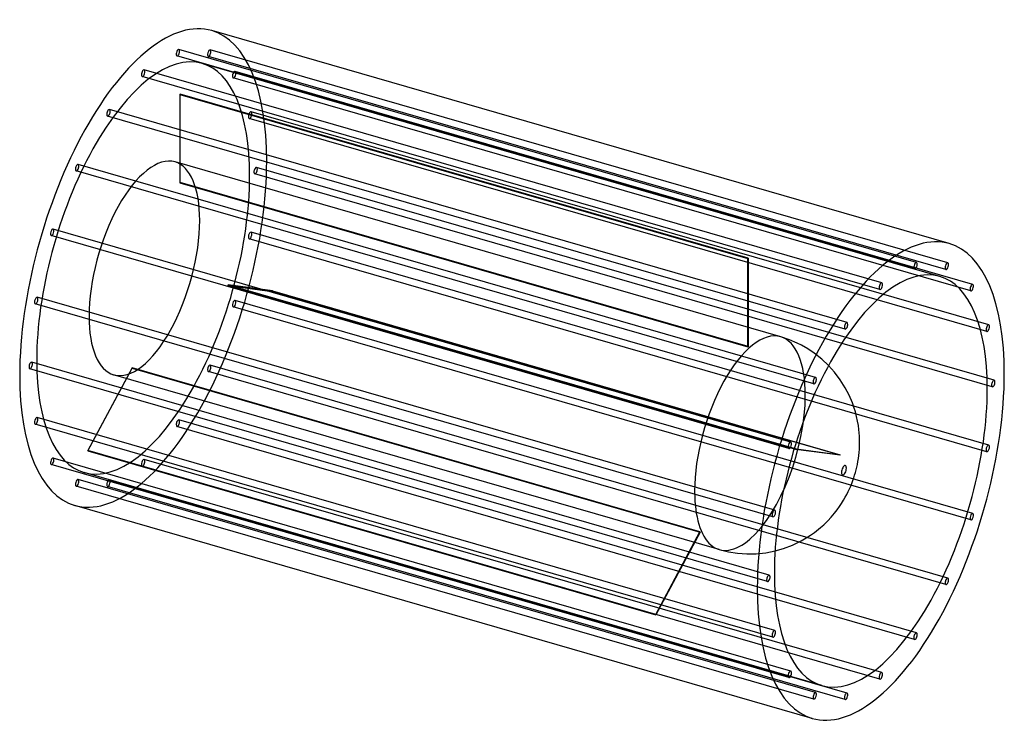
# Model space of a CAD drawing. Header units: millimetres. Extents: x -1445 to 1445, y -1041 to 1041.
import ezdxf

# ---------------------------------------------------------------- set-up
doc = ezdxf.new("R2010")
doc.units = ezdxf.units.MM
doc.layers.add('HIDDEN', color=7, linetype='Continuous')
doc.layers.add('THICK', color=7, linetype='Continuous')

msp = doc.modelspace()

# ---------------------------------------------------------------- linework, layer by layer
at = {"layer": 'HIDDEN'}
for p, q in [((1187.3, 329), (-977.8, 954)), ((1181.7, 309.8), (-983.3, 934.8)), ((1273.7, 308.3), (-891.3, 933.3)), ((1279.3, 327.5), (-885.8, 952.5)), ((1255.9, 288), (-909.2, 913)), ((1079.8, 249.5), (-1085.3, 874.5)), ((1085.3, 268.7), (-1079.8, 893.7)), ((1346.7, 245.1), (-818.3, 870.1)), ((1352.3, 264.3), (-812.8, 889.3)), ((-974.8, 822.1), (-974.8, 562.3)), ((-974.8, 822.1), (692.3, 340.8)), ((-973.8, 563.1), (-973.8, 822.9)), ((693.3, 341.7), (-973.8, 822.9)), ((977.8, 133.2), (-1187.3, 758.2)), ((983.3, 152.4), (-1181.7, 777.4)), ((1399.2, 145.5), (-765.9, 770.5)), ((1393.6, 126.3), (-771.5, 751.3)), ((891.3, -8.5), (-1273.7, 616.5)), ((788.7, 110.6), (-988.9, 623.7)), ((1415.3, -17.1), (-749.8, 607.9)), ((885.8, -27.7), (-1279.3, 597.3)), ((1409.8, -36.3), (-755.3, 588.7)), ((-974.8, 562.3), (692.3, 81)), ((693.3, 81.9), (-973.8, 563.1)), ((812.8, -217.4), (-1352.3, 407.6)), ((818.3, -198.1), (-1346.7, 426.9)), ((1399.2, -207.7), (-765.9, 417.3)), ((1393.6, -226.9), (-771.5, 398.1)), ((692.3, 81), (692.3, 340.8)), ((693.3, 341.7), (693.3, 81.9)), ((833.3, -219.8), (-833.8, 261.4)), ((-833.8, 261.4), (-703.9, 244)), ((-833.3, 263.4), (833.8, -217.9)), ((-703.4, 246), (-833.3, 263.4)), ((963.2, -237.2), (-703.9, 244)), ((-703.4, 246), (963.7, -235.3)), ((765.9, -417.3), (-1399.2, 207.7)), ((771.5, -398.1), (-1393.6, 226.9)), ((1352.3, -407.6), (-812.8, 217.4)), ((1346.7, -426.9), (-818.3, 198.1)), ((814.3, 102), (788.7, 110.6)), ((837.2, 92.2), (814.3, 102)), ((849.8, 85.9), (837.2, 92.2)), ((868.3, 75.3), (849.8, 85.9)), ((886.7, 62.9), (868.3, 75.3)), ((909, 45.4), (886.7, 62.9)), ((755.3, -588.7), (-1409.8, 36.3)), ((929.2, 26.3), (909, 45.4)), ((749.8, -607.9), (-1415.3, 17.1)), ((-1115.3, 19.2), (-1245.2, -223.2)), ((-1244.7, -224.3), (-1114.8, 18.1)), ((551.8, -462.1), (-1115.3, 19.2)), ((-1114.8, 18.1), (552.3, -463.1)), ((1273.7, -616.5), (-891.3, 8.5)), ((1279.3, -597.3), (-885.8, 27.7)), ((608.4, -513.9), (-1169.2, -0.7)), ((771.5, -751.3), (-1393.6, -126.3)), ((1187.3, -758.2), (-977.8, -133.2)), ((765.9, -770.5), (-1399.2, -145.5)), ((1181.7, -777.4), (-983.3, -152.4)), ((421.9, -704.5), (-1245.2, -223.2)), ((-1244.7, -224.3), (422.4, -705.5)), ((963.2, -237.2), (833.3, -219.8)), ((833.8, -217.9), (963.7, -235.3)), ((818.3, -870.1), (-1346.7, -245.1)), ((1085.3, -874.5), (-1079.8, -249.5)), ((812.8, -889.3), (-1352.3, -264.3)), ((909.2, -913), (-1255.9, -288)), ((1079.8, -893.7), (-1085.3, -268.7)), ((891.3, -933.3), (-1273.7, -308.3)), ((983.3, -934.8), (-1181.7, -309.8)), ((885.8, -952.5), (-1279.3, -327.5)), ((977.8, -954), (-1187.3, -329)), ((421.9, -704.5), (551.8, -462.1)), ((552.3, -463.1), (422.4, -705.5)), ((608.4, -513.9), (635, -520.4)), ((744.7, -522.9), (772.2, -517.5)), ((635, -520.4), (662, -524.5)), ((662, -524.5), (689.5, -526.4)), ((689.5, -526.4), (717, -525.8)), ((717, -525.8), (744.7, -522.9))]:
    msp.add_line(p, q, dxfattribs=at)
for centre, major_axis, start_param, end_param in [((-1082.5, 312.5), (201.1, 696.6), -0.982794, 0), ((-980.6, 944.4), (-2.77, -9.61), -2.867749, -0.000064), ((-980.6, 944.4), (-2.77, -9.61), 0.273843, 3.141529), ((-980.6, 944.4), (-2.77, -9.61), 3.141529, 3.415436), ((-1082.5, 312.5), (-173.3, -600.5), -3.141593, -0.982794), ((-980.6, 944.4), (-2.77, -9.61), -0.000064, 0.273843), ((-888.6, 942.9), (-2.77, -9.61), 3.141593, 6.242869), ((-888.6, 942.9), (-2.77, -9.61), -0.040316, 0), ((-888.6, 942.9), (-2.77, -9.61), 0, 3.101277), ((-888.6, 942.9), (-2.77, -9.61), 3.101277, 3.141593), ((-1082.5, 312.5), (-173.3, -600.5), 2.158799, 3.141593), ((-1082.5, 884.1), (-2.77, -9.61), -2.55359, 0.000007), ((-1082.5, 884.1), (-2.77, -9.61), 0.000007, 0.588003), ((-1082.5, 884.1), (-2.77, -9.61), -3.141586, -2.55359), ((-1082.5, 884.1), (-2.77, -9.61), 0.588003, 3.141599), ((-815.6, 879.7), (-2.77, -9.61), -3.141593, -0.354475), ((-815.6, 879.7), (-2.77, -9.61), -0.354475, 0), ((-815.6, 879.7), (-2.77, -9.61), 0, 2.787117), ((-815.6, 879.7), (-2.77, -9.61), 2.787117, 3.141593), ((-974.3, 281.2), (-173.3, -600.5), -2.55519, -2.55199), ((-1184.5, 767.8), (-2.77, -9.61), -2.239431, 0.000058), ((-1184.5, 767.8), (-2.77, -9.61), 0.000058, 0.902162), ((-1184.5, 767.8), (-2.77, -9.61), -3.141535, -2.239431), ((-1184.5, 767.8), (-2.77, -9.61), 0.902162, 3.14165), ((-768.7, 760.9), (-2.77, -9.61), -3.141535, -0.668634), ((-768.7, 760.9), (-2.77, -9.61), -0.668634, 0.000058), ((-768.7, 760.9), (-2.77, -9.61), 0.000058, 2.472958), ((-768.7, 760.9), (-2.77, -9.61), 2.472958, 3.14165), ((-1079.1, 311.5), (90.1, 312.2), 0, 2.158799), ((-1082.5, 312.5), (201.1, 696.6), -3.141593, -0.982794), ((-1276.5, 606.9), (-2.77, -9.61), -1.925272, 0), ((-1276.5, 606.9), (-2.77, -9.61), -3.141593, -1.925272), ((-1276.5, 606.9), (-2.77, -9.61), 1.216321, 3.141593), ((-1079.1, 311.5), (90.1, 312.2), -0.982794, 0), ((-752.5, 598.3), (-2.77, -9.61), -3.141586, -0.982794), ((-752.5, 598.3), (-2.77, -9.61), 2.158799, 3.141599), ((-1276.5, 606.9), (-2.77, -9.61), 0, 1.216321), ((-1082.5, 312.5), (-173.3, -600.5), 0, 2.158799), ((-752.5, 598.3), (-2.77, -9.61), -0.982794, 0.000007), ((-752.5, 598.3), (-2.77, -9.61), 0.000007, 2.158799), ((-974.3, 281.2), (-90.1, -312.2), -2.556667, -2.550513), ((-1079.1, 311.5), (90.1, 312.2), -3.141592, -0.982794), ((-1349.5, 417.3), (-2.77, -9.61), -1.611112, 0), ((-1349.5, 417.3), (-2.77, -9.61), 3.141593, 4.672073), ((-1349.5, 417.3), (-2.77, -9.61), 0, 1.53048), ((-1349.5, 417.3), (-2.77, -9.61), 1.53048, 3.141593), ((-768.7, 407.7), (-2.77, -9.61), -1.296953, -0.000064), ((-768.7, 407.7), (-2.77, -9.61), 3.141529, 4.986232), ((-768.7, 407.7), (-2.77, -9.61), -0.000064, 1.84464), ((-768.7, 407.7), (-2.77, -9.61), 1.84464, 3.141529), ((692.8, -200), (173.3, 600.5), 0.586403, 0.589603), ((-974.3, 281.2), (-90.1, -312.2), 1.632123, 1.638277), ((-974.3, 281.2), (-173.3, -600.5), 1.6336, 1.6368), ((-1396.4, 217.3), (-2.77, -9.61), -1.296953, -0.000064), ((-1396.4, 217.3), (-2.77, -9.61), 3.141529, 4.986232), ((-1396.4, 217.3), (-2.77, -9.61), -0.000064, 1.84464), ((-1396.4, 217.3), (-2.77, -9.61), 1.84464, 3.141529), ((-815.6, 207.7), (-2.77, -9.61), -1.611112, 0), ((-815.6, 207.7), (-2.77, -9.61), 3.141593, 4.672073), ((-815.6, 207.7), (-2.77, -9.61), 0, 1.53048), ((-815.6, 207.7), (-2.77, -9.61), 1.53048, 3.141593), ((-1079.1, 311.5), (90.1, 312.2), 2.158799, 3.141593), ((698.5, -201.6), (-90.1, -312.2), -3.141486, -0.982794), ((698.5, -201.6), (-90.1, -312.2), 2.158799, 3.141593), ((692.8, -200), (90.1, 312.2), 0.584926, 0.59108), ((-1412.5, 26.7), (-2.77, -9.61), -3.141586, -0.982794), ((-1412.5, 26.7), (-2.77, -9.61), 0.000007, 2.158799), ((-1412.5, 26.7), (-2.77, -9.61), 2.158799, 3.141599), ((-1082.5, 312.5), (-173.3, -600.5), -0.982794, 0), ((-1412.5, 26.7), (-2.77, -9.61), -0.982794, 0.000007), ((-974.3, 281.2), (-90.1, -312.2), -0.462272, -0.456118), ((-888.6, 18.1), (-2.77, -9.61), -1.925272, 0), ((-888.6, 18.1), (-2.77, -9.61), -3.141593, -1.925272), ((-888.6, 18.1), (-2.77, -9.61), 0, 1.216321), ((-888.6, 18.1), (-2.77, -9.61), 1.216321, 3.141593), ((698.5, -201.6), (-90.1, -312.2), 0.588003, 2.158799), ((-1396.4, -135.9), (-2.77, -9.61), -3.141535, -0.668634), ((-1396.4, -135.9), (-2.77, -9.61), -0.668634, 0.000058), ((-1396.4, -135.9), (-2.77, -9.61), 0.000058, 2.472958), ((-1396.4, -135.9), (-2.77, -9.61), 2.472958, 3.14165), ((-980.6, -142.8), (-2.77, -9.61), -2.239431, 0.000058), ((-980.6, -142.8), (-2.77, -9.61), -3.141535, -2.239431), ((-980.6, -142.8), (-2.77, -9.61), 0.902162, 3.14165), ((-980.6, -142.8), (-2.77, -9.61), 0.000058, 0.902162), ((-974.3, 281.2), (-173.3, -600.5), -0.460795, -0.457595), ((692.8, -200), (90.1, 312.2), -1.509469, -1.503316), ((-1349.5, -254.7), (-2.77, -9.61), -3.141593, -0.354475), ((-1349.5, -254.7), (-2.77, -9.61), 0, 2.787117), ((-1349.5, -254.7), (-2.77, -9.61), 2.787117, 3.141593), ((-1082.5, -259.1), (-2.77, -9.61), -2.55359, 0.000007), ((-1082.5, -259.1), (-2.77, -9.61), -3.141586, -2.55359), ((-1082.5, -259.1), (-2.77, -9.61), 0.588003, 3.141599), ((692.8, -200), (173.3, 600.5), -1.507992, -1.504792), ((-1349.5, -254.7), (-2.77, -9.61), -0.354475, 0), ((-1082.5, -259.1), (-2.77, -9.61), 0.000007, 0.588003), ((-1276.5, -317.9), (-2.77, -9.61), 3.141593, 6.242869), ((-1276.5, -317.9), (-2.77, -9.61), 0, 3.101277), ((-1276.5, -317.9), (-2.77, -9.61), 3.101277, 3.141593), ((-1184.5, -319.4), (-2.77, -9.61), -2.867749, -0.000064), ((-1184.5, -319.4), (-2.77, -9.61), 0.273843, 3.141529), ((-1184.5, -319.4), (-2.77, -9.61), 3.141529, 3.415436), ((-1276.5, -317.9), (-2.77, -9.61), -0.040316, 0), ((-1184.5, -319.4), (-2.77, -9.61), -0.000064, 0.273843), ((698.5, -201.6), (-90.1, -312.2), -0.982794, 0.588003), ((692.8, -200), (90.1, 312.2), 2.679321, 2.685475), ((692.8, -200), (173.3, 600.5), 2.680798, 2.683998)]:
    msp.add_ellipse(centre, major_axis=major_axis, ratio=0.433013, start_param=start_param, end_param=end_param, dxfattribs=at)
at = {"layer": 'THICK'}
for p, q in [((1283.6, 384.1), (-881.5, 1009.1)), ((947, 6.5), (929.2, 26.3)), ((963.5, -15.4), (947, 6.5)), ((978.4, -39.2), (963.5, -15.4)), ((989.5, -60.8), (978.4, -39.2)), ((999, -83.1), (989.5, -60.8)), ((1003.6, -96), (999, -83.1)), ((1007.8, -109.6), (1003.6, -96)), ((1011.5, -123.4), (1007.8, -109.6)), ((1014.3, -136.8), (1011.5, -123.4)), ((1016.6, -149.7), (1014.3, -136.8)), ((1018.1, -161.4), (1016.6, -149.7)), ((1019.8, -180.6), (1018.1, -161.4)), ((1020.3, -198.8), (1019.8, -180.6)), ((1020.1, -209.2), (1020.3, -198.8)), ((1018, -238), (1018.9, -228.7)), ((1018.9, -228.7), (1019.7, -219.1)), ((1019.7, -219.1), (1020.1, -209.2)), ((1013.8, -263.7), (1015.4, -255.4)), ((1015.4, -255.4), (1016.8, -246.8)), ((1016.8, -246.8), (1018, -238)), ((1005.7, -295.8), (1008.1, -287.9)), ((1008.1, -287.9), (1010.2, -280)), ((1010.2, -280), (1012.1, -271.9)), ((1012.1, -271.9), (1013.8, -263.7)), ((997.6, -319.4), (1000.5, -311.5)), ((1000.5, -311.5), (1003.2, -303.6)), ((1003.2, -303.6), (1005.7, -295.8)), ((982.9, -351.8), (987, -343.5)), ((987, -343.5), (990.9, -335.3)), ((990.9, -335.3), (994.4, -327.3)), ((994.4, -327.3), (997.6, -319.4)), ((967.5, -378.3), (973.3, -369)), ((973.3, -369), (978.3, -360.3)), ((978.3, -360.3), (982.9, -351.8)), ((881.5, -1009.1), (-1283.6, -384.1)), ((946.5, -407.2), (954.3, -397.3)), ((954.3, -397.3), (961.2, -387.7)), ((961.2, -387.7), (967.5, -378.3)), ((914.9, -441), (926.8, -429.4)), ((926.8, -429.4), (937.1, -418.3)), ((937.1, -418.3), (946.5, -407.2)), ((887.9, -463.4), (899.8, -454.1)), ((899.8, -454.1), (905.6, -449.3)), ((905.6, -449.3), (914.9, -441)), ((823.3, -500.5), (848.6, -488.3)), ((848.6, -488.3), (863.8, -479.6)), ((863.8, -479.6), (876.2, -471.7)), ((876.2, -471.7), (887.9, -463.4)), ((772.2, -517.5), (797.4, -510.3)), ((797.4, -510.3), (823.3, -500.5))]:
    msp.add_line(p, q, dxfattribs=at)
for centre, major_axis, start_param, end_param in [((-1082.5, 312.5), (201.1, 696.6), 0, 2.158799), ((1082.5, -312.5), (-201.1, -696.6), -3.141593, -0.982794), ((1082.5, -312.5), (-201.1, -696.6), 2.158799, 3.141593), ((1184.5, 319.4), (2.77, 9.61), 0.273843, 3.141529), ((1184.5, 319.4), (2.77, 9.61), -2.867749, -0.000064), ((1184.5, 319.4), (2.77, 9.61), -0.000064, 0.273843), ((1276.5, 317.9), (2.77, 9.61), 0, 3.101277), ((1276.5, 317.9), (2.77, 9.61), 3.141593, 6.242869), ((1276.5, 317.9), (2.77, 9.61), -0.040316, 0), ((1082.5, -312.5), (173.3, 600.5), 0, 2.158799), ((1184.5, 319.4), (2.77, 9.61), 3.141529, 3.415436), ((1276.5, 317.9), (2.77, 9.61), 3.101277, 3.141593), ((1082.5, 259.1), (2.77, 9.61), 0.588003, 3.141599), ((1082.5, 259.1), (2.77, 9.61), 0.000007, 0.588003), ((1082.5, 259.1), (2.77, 9.61), -2.55359, 0.000007), ((1082.5, -312.5), (173.3, 600.5), -0.982794, 0), ((1349.5, 254.7), (2.77, 9.61), 0, 2.787117), ((1349.5, 254.7), (2.77, 9.61), -3.141593, -0.354475), ((1349.5, 254.7), (2.77, 9.61), -0.354475, 0), ((1082.5, 259.1), (2.77, 9.61), -3.141586, -2.55359), ((1349.5, 254.7), (2.77, 9.61), 2.787117, 3.141593), ((980.6, 142.8), (2.77, 9.61), 0.902162, 3.14165), ((980.6, 142.8), (2.77, 9.61), 0.000058, 0.902162), ((980.6, 142.8), (2.77, 9.61), -2.239431, 0.000058), ((1396.4, 135.9), (2.77, 9.61), 0.000058, 2.472958), ((1396.4, 135.9), (2.77, 9.61), -0.668634, 0.000058), ((980.6, 142.8), (2.77, 9.61), -3.141535, -2.239431), ((1396.4, 135.9), (2.77, 9.61), 2.472958, 3.14165), ((1396.4, 135.9), (2.77, 9.61), -3.141535, -0.668634), ((1082.5, -312.5), (-201.1, -696.6), 0, 2.158799), ((-1082.5, 312.5), (201.1, 696.6), 2.158799, 3.141593), ((888.6, -18.1), (2.77, 9.61), 1.216321, 3.141593), ((888.6, -18.1), (2.77, 9.61), 0, 1.216321), ((888.6, -18.1), (2.77, 9.61), -3.141593, -1.925272), ((888.6, -18.1), (2.77, 9.61), -1.925272, 0), ((1412.5, -26.7), (2.77, 9.61), 0.000007, 2.158799), ((1412.5, -26.7), (2.77, 9.61), -3.141586, -0.982794), ((1412.5, -26.7), (2.77, 9.61), -0.982794, 0.000007), ((1082.5, -312.5), (173.3, 600.5), -3.141593, -0.982794), ((1412.5, -26.7), (2.77, 9.61), 2.158799, 3.141599), ((815.6, -207.7), (2.77, 9.61), 0, 1.53048), ((815.6, -207.7), (2.77, 9.61), -1.611112, 0), ((815.6, -207.7), (2.77, 9.61), 1.53048, 3.141593), ((815.6, -207.7), (2.77, 9.61), 3.141593, 4.672073), ((1396.4, -217.3), (2.77, 9.61), 1.84464, 3.141529), ((1396.4, -217.3), (2.77, 9.61), -0.000064, 1.84464), ((1396.4, -217.3), (2.77, 9.61), 3.141529, 4.986232), ((1396.4, -217.3), (2.77, 9.61), -1.296953, -0.000064), ((974.3, -281.2), (-4, -13.9), 2.158799, 5.300392), ((974.3, -281.2), (-4, -13.9), -0.982794, 2.158799), ((768.7, -407.7), (2.77, 9.61), -0.000064, 1.84464), ((768.7, -407.7), (2.77, 9.61), -1.296953, -0.000064), ((768.7, -407.7), (2.77, 9.61), 1.84464, 3.141529), ((768.7, -407.7), (2.77, 9.61), 3.141529, 4.986232), ((1349.5, -417.3), (2.77, 9.61), 1.53048, 3.141593), ((1349.5, -417.3), (2.77, 9.61), 0, 1.53048), ((1349.5, -417.3), (2.77, 9.61), 3.141593, 4.672073), ((1349.5, -417.3), (2.77, 9.61), -1.611112, 0), ((752.5, -598.3), (2.77, 9.61), 0.000007, 2.158799), ((752.5, -598.3), (2.77, 9.61), 2.158799, 3.141599), ((752.5, -598.3), (2.77, 9.61), -3.141586, -0.982794), ((752.5, -598.3), (2.77, 9.61), -0.982794, 0.000007), ((1082.5, -312.5), (173.3, 600.5), 2.158799, 3.141593), ((1276.5, -606.9), (2.77, 9.61), 1.216321, 3.141593), ((1276.5, -606.9), (2.77, 9.61), 0, 1.216321), ((1276.5, -606.9), (2.77, 9.61), -1.925272, 0), ((1082.5, -312.5), (-201.1, -696.6), -0.982794, 0), ((1276.5, -606.9), (2.77, 9.61), -3.141593, -1.925272), ((768.7, -760.9), (2.77, 9.61), 0.000058, 2.472958), ((768.7, -760.9), (2.77, 9.61), -0.668634, 0.000058), ((768.7, -760.9), (2.77, 9.61), 2.472958, 3.14165), ((768.7, -760.9), (2.77, 9.61), -3.141535, -0.668634), ((1184.5, -767.8), (2.77, 9.61), 0.902162, 3.14165), ((1184.5, -767.8), (2.77, 9.61), -3.141535, -2.239431), ((1184.5, -767.8), (2.77, 9.61), 0.000058, 0.902162), ((1184.5, -767.8), (2.77, 9.61), -2.239431, 0.000058), ((815.6, -879.7), (2.77, 9.61), 0, 2.787117), ((815.6, -879.7), (2.77, 9.61), 2.787117, 3.141593), ((815.6, -879.7), (2.77, 9.61), -3.141593, -0.354475), ((815.6, -879.7), (2.77, 9.61), -0.354475, 0), ((1082.5, -884.1), (2.77, 9.61), 0.588003, 3.141599), ((1082.5, -884.1), (2.77, 9.61), -3.141586, -2.55359), ((1082.5, -884.1), (2.77, 9.61), 0.000007, 0.588003), ((1082.5, -884.1), (2.77, 9.61), -2.55359, 0.000007), ((888.6, -942.9), (2.77, 9.61), 0, 3.101277), ((888.6, -942.9), (2.77, 9.61), 3.101277, 3.141593), ((888.6, -942.9), (2.77, 9.61), 3.141593, 6.242869), ((888.6, -942.9), (2.77, 9.61), -0.040316, 0), ((980.6, -944.4), (2.77, 9.61), 0.273843, 3.141529), ((980.6, -944.4), (2.77, 9.61), -2.867749, -0.000064), ((980.6, -944.4), (2.77, 9.61), -0.000064, 0.273843), ((980.6, -944.4), (2.77, 9.61), 3.141529, 3.415436)]:
    msp.add_ellipse(centre, major_axis=major_axis, ratio=0.433013, start_param=start_param, end_param=end_param, dxfattribs=at)

doc.saveas('drawing.dxf')
